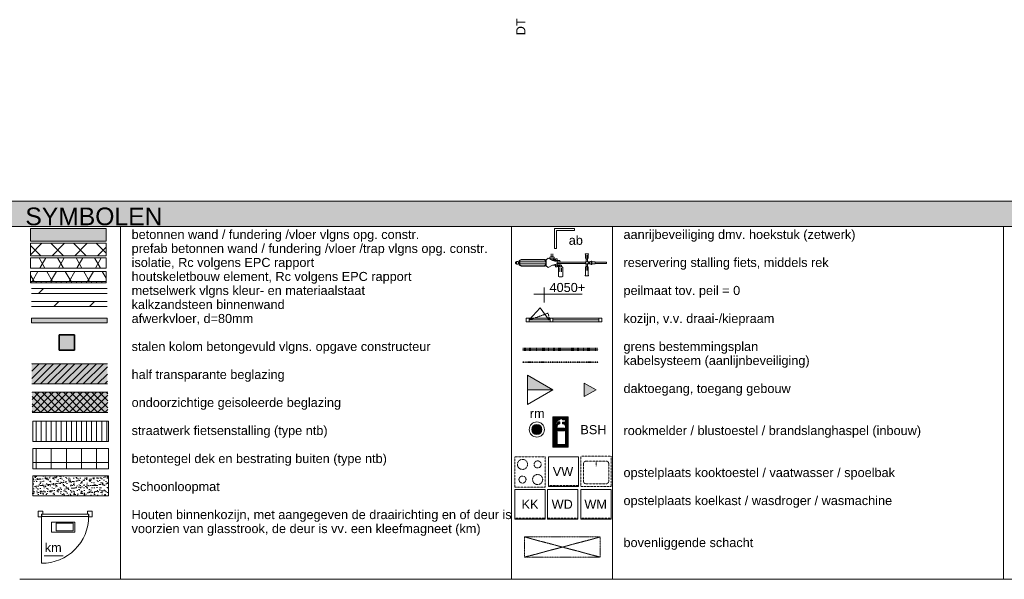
# Model space of a CAD drawing. Header units: millimetres. Extents: x -80560 to 110805, y -11020 to 52719.
# Tile 2 of 145: x -60025 to -40509, y -11020 to 81. Entities that reach past the tile are written whole.
import ezdxf

# ---------------------------------------------------------------- set-up
doc = ezdxf.new("R2010")
doc.units = ezdxf.units.MM
for name, pattern in [('DASHDOT2', [8, 4, -2, 0, -2]), ('DASHED2', [6, 4, -2]), ('DASHED2-1', [3, 2, -1]), ('DIVIDE2', [10, 4, -2, 0, -2, 0, -2])]:
    doc.linetypes.add(name, pattern=pattern)
for name, color, linetype, lineweight in [('A-ANNO-NOTE', 131, 'Continuous', 18), ('A-DETL', 90, 'Continuous', 18), ('A-DETL-GENF', 92, 'Continuous', 18), ('A-DETL-THIN', 151, 'Continuous', 18), ('A-FLOR-OVHD', 1, 'DASHED2-1', 18), ('E-FIRE', 2, 'Continuous', 18), ('G-ANNO-TEXT', 231, 'Continuous', 9), ('P-SANR-FIXT', 6, 'Continuous', 18), ('Q-CASE', 31, 'Continuous', 18)]:
    doc.layers.add(name, color=color, linetype=linetype, lineweight=lineweight)
doc.styles.add('Arial', font='arial.ttf', dxfattribs={"height": 180})
doc.styles.add('Arial_B', font='txt', dxfattribs={"height": 350})
pattern_1 = [(60, (0, 0), (-274.963, 158.75), []), (120, (0, 0), (-274.963, -158.75), [])]
pattern_2 = [(90, (0, 0), (-100, 6e-15), [])]

# ---------------------------------------------------------------- blocks, each defined once
blk = doc.blocks.new('Family - ___-9885557-OVERZICHTSTEKENINGEN_horizontaal')
at = {"layer": 'Q-CASE', "color": 8, "linetype": 'DASHED2'}
for p, q in [((-49609, -8591), (-50209, -8591)), ((-50209, -8591), (-50209, -9191)), ((-49609, -9191), (-49609, -8591)), ((-50209, -9191), (-49609, -9191))]:
    blk.add_line(p, q, dxfattribs=at)
for centre, radius in [((-50059, -8741), 100), ((-49759, -8741), 70), ((-50059, -9041), 70), ((-49759, -9041), 100)]:
    blk.add_circle(centre, radius, dxfattribs=at)
blk = doc.blocks.new('Family - ___-9885645-OVERZICHTSTEKENINGEN_horizontaal')
at = {"layer": 'Q-CASE', "color": 8, "linetype": 'DASHED2'}
for p, q in [((-48300, -8576), (-48900, -8576)), ((-48900, -8576), (-48900, -9176)), ((-48300, -9176), (-48300, -8576)), ((-48850, -8726), (-48850, -9076)), ((-48800, -8676), (-48400, -8676)), ((-48600, -8676), (-48600, -8776)), ((-48350, -8726), (-48350, -9076)), ((-48800, -9126), (-48400, -9126)), ((-48900, -9176), (-48300, -9176))]:
    blk.add_line(p, q, dxfattribs=at)
for centre, start, end in [((-48800, -8726), 90, 180), ((-48400, -8726), 0, 90), ((-48800, -9076), 180, 270), ((-48400, -9076), 270, 0)]:
    blk.add_arc(centre, 50, start, end, dxfattribs=at)
blk = doc.blocks.new('Family - ___-9885331-OVERZICHTSTEKENINGEN_horizontaal')
at = {"layer": 'P-SANR-FIXT', "color": 8, "linetype": 'DASHED2'}
for p, q in [((-50208, -9830), (-50208, -9240)), ((-50208, -9240), (-49608, -9240)), ((-49608, -9240), (-50208, -9240)), ((-50208, -9240), (-50208, -9830)), ((-50208, -9810), (-50208, -9240)), ((-50208, -9240), (-49608, -9240)), ((-49608, -9240), (-49608, -9830)), ((-49608, -9830), (-49608, -9240)), ((-49608, -9240), (-49608, -9810)), ((-49608, -9810), (-50208, -9810)), ((-49608, -9830), (-50208, -9830)), ((-50208, -9830), (-49608, -9830))]:
    blk.add_line(p, q, dxfattribs=at)
at = {"layer": 'A-ANNO-NOTE', "color": 8, "linetype": 'DASHED2', "insert": (-50077, -9441), "char_height": 180, "width": 400.84, "attachment_point": 1, "style": 'Arial'}
blk.add_mtext('KK', dxfattribs=at)
blk = doc.blocks.new('Family - ___-9885374-OVERZICHTSTEKENINGEN_horizontaal')
at = {"layer": 'P-SANR-FIXT', "color": 8, "linetype": 'DASHED2'}
for p, q in [((-49546, -9181), (-49546, -8591)), ((-49546, -8591), (-48946, -8591)), ((-48946, -8591), (-49546, -8591)), ((-49546, -8591), (-49546, -9181)), ((-49546, -9161), (-49546, -8591)), ((-49546, -8591), (-48946, -8591)), ((-48946, -8591), (-48946, -9181)), ((-48946, -9181), (-48946, -8591)), ((-48946, -8591), (-48946, -9161)), ((-48946, -9161), (-49546, -9161)), ((-48946, -9181), (-49546, -9181)), ((-49546, -9181), (-48946, -9181))]:
    blk.add_line(p, q, dxfattribs=at)
at = {"layer": 'A-ANNO-NOTE', "color": 8, "linetype": 'DASHED2', "insert": (-49459, -8792), "char_height": 180, "width": 505.06, "attachment_point": 1, "style": 'Arial'}
blk.add_mtext('VW', dxfattribs=at)
blk = doc.blocks.new('Family - ___-9885475-OVERZICHTSTEKENINGEN_horizontaal')
at = {"layer": 'P-SANR-FIXT', "color": 8, "linetype": 'DASHED2'}
for p, q in [((-49562, -9830), (-49562, -9240)), ((-49562, -9240), (-48962, -9240)), ((-48962, -9240), (-49562, -9240)), ((-49562, -9240), (-49562, -9830)), ((-49562, -9810), (-49562, -9240)), ((-49562, -9240), (-48962, -9240)), ((-48962, -9240), (-48962, -9830)), ((-48962, -9830), (-48962, -9240)), ((-48962, -9240), (-48962, -9810)), ((-48962, -9810), (-49562, -9810)), ((-48962, -9830), (-49562, -9830)), ((-49562, -9830), (-48962, -9830))]:
    blk.add_line(p, q, dxfattribs=at)
at = {"layer": 'A-ANNO-NOTE', "color": 8, "linetype": 'DASHED2', "insert": (-49481, -9441), "char_height": 180, "width": 521.1, "attachment_point": 1, "style": 'Arial'}
blk.add_mtext('WD', dxfattribs=at)
blk = doc.blocks.new('Family - ___-9885497-OVERZICHTSTEKENINGEN_horizontaal')
at = {"layer": 'P-SANR-FIXT', "color": 8, "linetype": 'DASHED2'}
for p, q in [((-48900, -9830), (-48900, -9240)), ((-48900, -9240), (-48300, -9240)), ((-48300, -9240), (-48900, -9240)), ((-48900, -9240), (-48900, -9830)), ((-48900, -9810), (-48900, -9240)), ((-48900, -9240), (-48300, -9240)), ((-48300, -9240), (-48300, -9830)), ((-48300, -9830), (-48300, -9240)), ((-48300, -9240), (-48300, -9810)), ((-48300, -9810), (-48900, -9810)), ((-48300, -9830), (-48900, -9830)), ((-48900, -9830), (-48300, -9830))]:
    blk.add_line(p, q, dxfattribs=at)
at = {"layer": 'A-ANNO-NOTE', "color": 8, "linetype": 'DASHED2', "insert": (-48832, -9441), "char_height": 180, "width": 553.16, "attachment_point": 1, "style": 'Arial'}
blk.add_mtext('WM', dxfattribs=at)
blk = doc.blocks.new('Family - ___-24078359-OVERZICHTSTEKENINGEN_horizontaal')
at = {"layer": 'A-ANNO-NOTE'}
blk.add_hatch(color=256, dxfattribs=at).paths.add_polyline_path([(-49777, -8149), (-49772, -8149), (-49756, -8147), (-49744, -8144), (-49724, -8135), (-49708, -8123), (-49695, -8109), (-49684, -8092), (-49679, -8080), (-49676, -8067), (-49675, -8045), (-49676, -8030), (-49679, -8018), (-49688, -7999), (-49700, -7982), (-49714, -7969), (-49731, -7958), (-49744, -7954), (-49756, -7950), (-49777, -7949), (-49793, -7950), (-49805, -7954), (-49824, -7962), (-49841, -7974), (-49854, -7988), (-49865, -8006), (-49870, -8018), (-49873, -8030), (-49874, -8051), (-49873, -8067), (-49870, -8080), (-49861, -8099), (-49849, -8116), (-49835, -8128), (-49818, -8139), (-49805, -8144), (-49789, -8147)], flags=0)
blk.add_circle((-49774, -8049), 150, dxfattribs=at)
for start, end in [(0, 180), (180, 0)]:
    blk.add_arc((-49774, -8049), 100, start, end, dxfattribs=at)
at = {"layer": 'E-FIRE'}
for start, end in [(103.9952, 105.8231), (74.1769, 76.0048), (164.1769, 166.0048), (193.9952, 195.8231), (254.1769, 256.0048), (283.9952, 285.8231), (13.9952, 15.8231), (344.1769, 346.0048)]:
    blk.add_arc((-49774, -8049), 100, start, end, dxfattribs=at)
at = {"layer": 'A-ANNO-NOTE', "insert": (-49914, -7639), "char_height": 180, "width": 344.73, "attachment_point": 1, "style": 'Arial'}
blk.add_mtext('rm', dxfattribs=at)
blk = doc.blocks.new('00_n3o_sym_daktoegang - std-9891290-OVERZICHTSTEKENINGEN_horizontaal')
at = {"layer": 'A-ANNO-NOTE', "lineweight": 9}
blk.add_hatch(color=256, dxfattribs=at).paths.add_polyline_path([(-49960, -7262), (-49960, -6973), (-49460, -7262)], flags=0)
at = {"layer": 'A-ANNO-NOTE'}
for p, q in [((-49460, -7262), (-49960, -6973)), ((-49960, -6973), (-49960, -7262)), ((-49960, -7262), (-49460, -7262)), ((-49960, -7550), (-49460, -7262)), ((-49460, -7262), (-49960, -7262)), ((-49960, -7262), (-49960, -7550))]:
    blk.add_line(p, q, dxfattribs=at)
at = {"layer": 'A-ANNO-NOTE', "lineweight": 9, "insert": (-50183, -228), "char_height": 180, "width": 400.84, "attachment_point": 1, "rotation": 90, "style": 'Arial'}
blk.add_mtext('DT', dxfattribs=at)
blk = doc.blocks.new('NLRS_00_NEN-EN ISO 7010_F001 - blusapparaat-24218655-OVERZICHTSTEKENINGEN_horizontaal')
at = {"layer": 'A-ANNO-NOTE', "lineweight": 9}
for p, q in [((-49455, -7797), (-49455, -8397)), ((-49155, -7797), (-49455, -7797)), ((-49447, -7797), (-49447, -8397)), ((-49439, -7797), (-49439, -8397)), ((-49431, -7797), (-49431, -8397)), ((-49423, -7797), (-49423, -8397)), ((-49415, -7797), (-49415, -8397)), ((-49407, -7797), (-49407, -7964)), ((-49399, -7797), (-49399, -7914)), ((-49391, -7797), (-49391, -7905)), ((-49383, -7797), (-49383, -7896)), ((-49375, -7797), (-49375, -7887)), ((-49367, -7797), (-49367, -7877)), ((-49359, -7797), (-49359, -7868)), ((-49351, -7797), (-49351, -7861)), ((-49343, -7797), (-49343, -7857)), ((-49335, -7797), (-49335, -7856)), ((-49327, -7797), (-49327, -7856)), ((-49319, -7797), (-49319, -7837)), ((-49311, -7797), (-49311, -7837)), ((-49303, -7797), (-49303, -7837)), ((-49295, -7797), (-49295, -7837)), ((-49287, -7797), (-49287, -7837)), ((-49279, -7797), (-49279, -7837)), ((-49271, -7797), (-49271, -7837)), ((-49263, -7797), (-49263, -7837)), ((-49255, -7797), (-49255, -7856)), ((-49247, -7797), (-49247, -7856)), ((-49239, -7797), (-49239, -7856)), ((-49231, -7797), (-49231, -7858)), ((-49223, -7797), (-49223, -7860)), ((-49215, -7797), (-49215, -7862)), ((-49207, -7797), (-49207, -7978)), ((-49199, -7797), (-49199, -8397)), ((-49191, -7797), (-49191, -8397)), ((-49183, -7797), (-49183, -8397)), ((-49175, -7797), (-49175, -8397)), ((-49167, -7797), (-49167, -8397)), ((-49159, -7797), (-49159, -8397)), ((-49155, -8397), (-49155, -7797)), ((-49407, -7968), (-49407, -8397)), ((-49407, -7968), (-49390, -7968)), ((-49399, -7968), (-49399, -8397)), ((-49391, -7968), (-49391, -8397)), ((-49390, -7968), (-49388, -7944)), ((-49388, -7944), (-49344, -7898)), ((-49383, -7939), (-49383, -8397)), ((-49375, -7930), (-49375, -8397)), ((-49374, -7988), (-49374, -8349)), ((-49367, -7922), (-49367, -7964)), ((-49359, -7914), (-49359, -7953)), ((-49351, -7905), (-49351, -7946)), ((-49344, -7898), (-49322, -7898)), ((-49343, -7898), (-49343, -7942)), ((-49322, -7856), (-49340, -7856)), ((-49335, -7898), (-49335, -7939)), ((-49327, -7898), (-49327, -7937)), ((-49263, -7837), (-49322, -7837)), ((-49322, -7837), (-49322, -7856)), ((-49322, -7898), (-49322, -7936)), ((-49263, -7856), (-49263, -7837)), ((-49236, -7856), (-49263, -7856)), ((-49263, -7938), (-49263, -7900)), ((-49263, -7900), (-49236, -7900)), ((-49255, -7900), (-49255, -7938)), ((-49247, -7900), (-49247, -7939)), ((-49239, -7900), (-49239, -7942)), ((-49209, -7864), (-49236, -7856)), ((-49236, -7900), (-49209, -7892)), ((-49231, -7899), (-49231, -7946)), ((-49223, -7896), (-49223, -7952)), ((-49215, -7894), (-49215, -7961)), ((-49209, -7892), (-49209, -7864)), ((-49205, -8349), (-49205, -7989)), ((-49352, -8021), (-49352, -8076)), ((-49352, -8021), (-49226, -8021)), ((-49352, -8076), (-49226, -8076)), ((-49349, -8021), (-49349, -8076)), ((-49341, -8021), (-49341, -8076)), ((-49333, -8021), (-49333, -8076)), ((-49325, -8021), (-49325, -8076)), ((-49317, -8021), (-49317, -8076)), ((-49309, -8021), (-49309, -8076)), ((-49301, -8021), (-49301, -8076)), ((-49293, -8021), (-49293, -8076)), ((-49285, -8021), (-49285, -8076)), ((-49277, -8021), (-49277, -8076)), ((-49269, -8021), (-49269, -8076)), ((-49261, -8021), (-49261, -8076)), ((-49253, -8021), (-49253, -8076)), ((-49245, -8021), (-49245, -8076)), ((-49237, -8021), (-49237, -8076)), ((-49229, -8021), (-49229, -8076)), ((-49226, -8021), (-49226, -8076)), ((-49374, -8349), (-49205, -8349)), ((-49367, -8349), (-49367, -8397)), ((-49359, -8349), (-49359, -8397)), ((-49351, -8349), (-49351, -8397)), ((-49343, -8349), (-49343, -8397)), ((-49335, -8349), (-49335, -8397)), ((-49327, -8349), (-49327, -8397)), ((-49319, -8349), (-49319, -8397)), ((-49311, -8349), (-49311, -8397)), ((-49303, -8349), (-49303, -8397)), ((-49295, -8349), (-49295, -8397)), ((-49287, -8349), (-49287, -8397)), ((-49279, -8349), (-49279, -8397)), ((-49271, -8349), (-49271, -8397)), ((-49263, -8349), (-49263, -8397)), ((-49255, -8349), (-49255, -8397)), ((-49247, -8349), (-49247, -8397)), ((-49239, -8349), (-49239, -8397)), ((-49231, -8349), (-49231, -8397)), ((-49223, -8349), (-49223, -8397)), ((-49215, -8349), (-49215, -8397)), ((-49207, -8349), (-49207, -8397)), ((-49455, -8397), (-49155, -8397))]:
    blk.add_line(p, q, dxfattribs=at)
for centre, radius, start, end in [((-49208, -7964), 199, 173.3951, 181.0699), ((-49359, -7938), 46.8, 148.2515, 183.942), ((-56716, -1443), 9768, 318.5158, 318.9054), ((-49320, -7991), 54.2, 92.075, 177.4068), ((-49332, -7889), 34.6, 103.8634, 131.9346), ((-49259, -7992), 54.2, 2.8058, 93.882)]:
    blk.add_arc(centre, radius, start, end, dxfattribs=at)
blk = doc.blocks.new('00_n3o_sym_entreepijltje - ___-27195547-OVERZICHTSTEKENINGEN_horizontaal')
at = {"layer": 'A-ANNO-NOTE', "lineweight": 9}
blk.add_hatch(color=256, dxfattribs=at).paths.add_polyline_path([(-48834, -7130), (-48601, -7262), (-48834, -7393)], flags=0)
at = {"layer": 'A-ANNO-NOTE'}
for p, q in [((-48834, -7130), (-48834, -7393)), ((-48601, -7262), (-48834, -7130)), ((-48834, -7393), (-48601, -7262))]:
    blk.add_line(p, q, dxfattribs=at)

msp = doc.modelspace()

# ---------------------------------------------------------------- hatches: boundary and pattern name
at = {"layer": 'A-DETL-GENF'}
for color, points in [(254, [(-54075.1, -4020.2), (21049.9, -4020.2), (21049.9, -3520.2), (-80560.1, -3520.2), (-80560.1, -4020.2), (-68512.6, -4020.2)]), (253, [(-58310.5, -4312.8), (-58310.5, -4062.8), (-59810.5, -4062.8), (-59810.5, -4312.8)]), (253, [(-58290.3, -5931.2), (-58290.3, -5841.2), (-59790.3, -5841.2), (-59790.3, -5931.2)]), (254, [(-58940.7, -6472.9), (-58940.7, -6172.9), (-59240.7, -6172.9), (-59240.7, -6472.9)]), (254, [(-58285.1, -7145.6), (-58285.1, -6745.5), (-59785.1, -6745.5), (-59785.1, -7145.6)]), (254, [(-58280.3, -7710.4), (-58280.3, -7310.3), (-59780.3, -7310.3), (-59780.3, -7710.4)])]:
    msp.add_hatch(color=color, dxfattribs=at).paths.add_polyline_path(points, flags=0)
h = msp.add_hatch(dxfattribs=at)
h.set_pattern_fill('FP_18', style=0, pattern_type=2)
h.set_pattern_definition([(45, (0, 0), (-224.5064, 224.5064), []), (135, (0, 0), (-224.5064, -224.5064), [])])
h.paths.add_polyline_path([(-58310.5, -4604.4), (-58310.5, -4354.4), (-59810.5, -4354.4), (-59810.5, -4604.4)], flags=0)
h = msp.add_hatch(dxfattribs=at)
h.set_pattern_fill('FP_2', style=0, pattern_type=2)
h.set_pattern_definition(pattern_1)
h.paths.add_polyline_path([(-58310.5, -4846.5), (-58310.5, -4646.5), (-59810.5, -4646.5), (-59810.5, -4846.5)], flags=0)
h = msp.add_hatch(dxfattribs=at)
h.set_pattern_fill('FP_2', style=0, pattern_type=2)
h.set_pattern_definition(pattern_1)
h.paths.add_polyline_path([(-58310.5, -5114.5), (-58310.5, -4914.5), (-59810.5, -4914.5), (-59810.5, -5114.5)], flags=0)
h = msp.add_hatch(dxfattribs=at)
h.set_pattern_fill('FP_16', style=0, pattern_type=2)
h.set_pattern_definition(pattern_2)
h.paths.add_polyline_path([(-58310.5, -5137), (-58310.5, -5114.5), (-59810.5, -5114.5), (-59810.5, -5137)], flags=0)
h = msp.add_hatch(dxfattribs=at)
h.set_pattern_fill('FP_17', style=0, pattern_type=2)
h.set_pattern_definition([(45, (0, 0), (-848.528, 848.528), []), (45, (0, 250), (-848.528, 848.528), [])])
h.paths.add_polyline_path([(-58290.3, -5348.8), (-58290.3, -5248.8), (-59790.3, -5248.8), (-59790.3, -5348.8)], flags=0)
h = msp.add_hatch(dxfattribs=at)
h.set_pattern_fill('FP_19', style=0, pattern_type=2)
h.set_pattern_definition([(45, (0, 0), (-353.5534, 353.5534), [])])
h.paths.add_polyline_path([(-58290.3, -5609.2), (-58290.3, -5509.2), (-59790.3, -5509.2), (-59790.3, -5609.2)], flags=0)
h = msp.add_hatch(dxfattribs=at)
h.set_pattern_fill('FP_22', style=0, pattern_type=2)
h.set_pattern_definition([(45, (0, 0), (-70.71068, 70.71068), [])])
h.paths.add_polyline_path([(-58285.1, -7145.6), (-58285.1, -6745.5), (-59785.1, -6745.5), (-59785.1, -7145.6)], flags=0)
h = msp.add_hatch(dxfattribs=at)
h.set_pattern_fill('FP_21', style=0, pattern_type=2)
h.set_pattern_definition([(45, (0, 0), (-70.71068, 70.71068), []), (135, (0, 0), (-70.71068, -70.71068), [])])
h.paths.add_polyline_path([(-58280.3, -7710.4), (-58280.3, -7310.3), (-59780.3, -7310.3), (-59780.3, -7710.4)], flags=0)
h = msp.add_hatch(dxfattribs=at)
h.set_pattern_fill('FP_16', color=8, style=0, pattern_type=2)
h.set_pattern_definition(pattern_2)
h.paths.add_polyline_path([(-58267.5, -8285.5), (-58267.5, -7885.5), (-59767.5, -7885.5), (-59767.5, -8285.5)], flags=0)
h = msp.add_hatch(dxfattribs=at)
h.set_pattern_fill('FP_20', style=0, pattern_type=2)
h.set_pattern_definition([(0, (0, 0), (0, 300), []), (90, (0, 0), (-300, 2e-14), [])])
h.paths.add_polyline_path([(-58267.5, -8825.5), (-58267.5, -8425.5), (-59767.5, -8425.5), (-59767.5, -8825.5)], flags=0)
h = msp.add_hatch(dxfattribs=at)
h.set_pattern_fill('FP_23', style=0, pattern_type=2)
h.set_pattern_definition([(37.5, (0, 0), (-3.20062, 97.88272), [3.353, -73.863, 3.353, -83.007, -82.55]), (37.5, (0, 0), (-3.20062, 97.88272), [-163.576, 3.353, -79.197]), (7.5, (0, 0), (89.9042, 143.36536), [3.353, -38.303, 3.353, -66.243, -26.67]), (7.5, (0, 0), (89.9042, 143.36536), [-111.252, 3.353, -23.317]), (327.5, (-62.48, 0), (158.19843, 0.28699), [3.353, -22.047, 3.353, -88.087, -119.38]), (327.5, (-62.48, 0), (158.19843, 0.28699), [-116.84, 3.353, -116.027]), (317.5, (-62.48, 0), (152.71117, 44.58543), [3.353, -9.347, 3.353, -56.591, -68.58]), (317.5, (-62.48, 0), (152.71117, 44.58543), [-72.644, 3.353, -65.227])])
h.paths.add_polyline_path([(-58267.5, -9365.5), (-58267.5, -8965.5), (-59767.5, -8965.5), (-59767.5, -9365.5)], flags=0)

# ---------------------------------------------------------------- linework, layer by layer
at = {"layer": 'A-DETL'}
for p, q in [((21049.9, -3520.2), (-80560.1, -3520.2)), ((-80560.1, -4020.2), (21049.9, -4020.2)), ((-58290.3, -5248.8), (-59790.3, -5248.8)), ((-59790.3, -5348.8), (-58290.3, -5348.8)), ((-58290.3, -5509.2), (-59790.3, -5509.2)), ((-59790.3, -5609.2), (-58290.3, -5609.2)), ((-49923.6, -5876.2), (-49711.6, -5636.6)), ((-49711.6, -5636.6), (-49527.7, -5877)), ((-49987.9, -5841.2), (-49923.6, -5841.2)), ((-49987.9, -5911.2), (-49987.9, -5841.2)), ((-49923.6, -5841.2), (-49923.6, -5911.2)), ((-49509.8, -5841.2), (-49459.8, -5841.2)), ((-49509.8, -5911.2), (-49509.8, -5841.2)), ((-49459.8, -5841.2), (-49459.8, -5911.2)), ((-48487.9, -5841.2), (-48548.3, -5841.2)), ((-48548.3, -5841.2), (-48548.3, -5911.2)), ((-48487.9, -5911.2), (-48487.9, -5841.2)), ((-49923.6, -5911.2), (-49987.9, -5911.2)), ((-49923.6, -5876.2), (-49509.8, -5876.2)), ((-49459.8, -5911.2), (-49509.8, -5911.2)), ((-49459.8, -5876.2), (-48548.3, -5876.2)), ((-48548.3, -5911.2), (-48487.9, -5911.2)), ((-58285.1, -6745.5), (-59785.1, -6745.5)), ((-58285.1, -6745.5), (-59785.1, -6745.5)), ((-59785.1, -7145.6), (-58285.1, -7145.6)), ((-59785.1, -7145.6), (-58285.1, -7145.6)), ((-58280.3, -7310.3), (-59780.3, -7310.3)), ((-58280.3, -7310.3), (-59780.3, -7310.3)), ((-59780.3, -7710.4), (-58280.3, -7710.4)), ((-59780.3, -7710.4), (-58280.3, -7710.4)), ((-59658.2, -9669), (-59568.2, -9669)), ((-59658.2, -9783), (-59658.2, -9669)), ((-59568.2, -9726), (-59593.2, -9726)), ((-59593.2, -9726), (-59593.2, -9783)), ((-59588.4, -9731), (-58658.4, -9731)), ((-59588.4, -9771), (-59588.4, -9731)), ((-59568.2, -9669), (-59568.2, -9726)), ((-58588.6, -9669), (-58678.6, -9669)), ((-58678.6, -9669), (-58678.6, -9726)), ((-58678.6, -9726), (-58653.6, -9726)), ((-58658.4, -9731), (-58658.4, -9771)), ((-58653.6, -9726), (-58653.6, -9783)), ((-58588.6, -9783), (-58588.6, -9669)), ((-59593.2, -9783), (-59658.2, -9783)), ((-59593.2, -10701), (-59593.2, -9781)), ((-58658.4, -9771), (-59588.4, -9771)), ((-59391.6, -9886.2), (-58931.6, -9886.2)), ((-59391.6, -10086.2), (-59391.6, -9886.2)), ((-59303.3, -9907.8), (-58963.3, -9907.8)), ((-59303.3, -10057.8), (-59303.3, -9907.8)), ((-58963.3, -9907.8), (-58963.3, -10057.8)), ((-58931.6, -9886.2), (-58931.6, -10086.2)), ((-58653.6, -9783), (-58588.6, -9783)), ((-58931.6, -10086.2), (-59391.6, -10086.2)), ((-58963.3, -10057.8), (-59303.3, -10057.8)), ((-59541.8, -10553.8), (-59161.8, -10553.8))]:
    msp.add_line(p, q, dxfattribs=at)
at = {"layer": 'A-DETL', "linetype": 'DASHED2'}
for p, q in [((-49923.6, -5876.2), (-49548.9, -5739.8)), ((-49548.9, -5739.8), (-49523.6, -5876.2))]:
    msp.add_line(p, q, dxfattribs=at)
at = {"layer": 'A-DETL', "lineweight": 35}
for p, q in [((-58940.7, -6172.9), (-59240.7, -6172.9)), ((-59240.7, -6172.9), (-59240.7, -6472.9)), ((-58940.7, -6472.9), (-58940.7, -6172.9)), ((-59240.7, -6472.9), (-58940.7, -6472.9))]:
    msp.add_line(p, q, dxfattribs=at)
at = {"layer": 'A-DETL', "linetype": 'DIVIDE2', "lineweight": 70}
msp.add_line((-50060.5, -6451.9), (-48560.5, -6451.9), dxfattribs=at)
at = {"layer": 'A-DETL', "linetype": 'DASHDOT2', "lineweight": 35}
msp.add_line((-50060.5, -6711.9), (-48560.5, -6711.9), dxfattribs=at)
at = {"layer": 'A-DETL'}
msp.add_arc((-59588.4, -9771), 930, 269.70247, 360, dxfattribs=at)
at = {"layer": 'A-DETL-THIN'}
for p, q in [((-58310.5, -4062.8), (-59810.5, -4062.8)), ((-59810.5, -4062.8), (-59810.5, -4312.8)), ((-58310.5, -4312.8), (-58310.5, -4062.8)), ((-58025.1, -11020.2), (-58025.1, -4020.2)), ((-50275.1, -11020.2), (-50275.1, -4020.2)), ((-50275.1, -4020.2), (-40525.1, -4020.2)), ((-49426.2, -4460.6), (-49426.2, -4060.6)), ((-49426.2, -4060.6), (-49026.2, -4060.6)), ((-49026.2, -4060.6), (-49026.2, -4100.6)), ((-48275.1, -11020.2), (-48275.1, -4020.2)), ((-40525.1, -11020.2), (-40525.1, -4020.2)), ((-40525.1, -4020.2), (-40525.1, -11020.2)), ((-49386.2, -4100.6), (-49386.2, -4460.6)), ((-49026.2, -4100.6), (-49386.2, -4100.6)), ((-59810.5, -4312.8), (-58310.5, -4312.8)), ((-58310.5, -4354.4), (-59810.5, -4354.4)), ((-59810.5, -4354.4), (-59810.5, -4604.4)), ((-58310.5, -4604.4), (-58310.5, -4354.4)), ((-49386.2, -4460.6), (-49426.2, -4460.6)), ((-59810.5, -4604.4), (-58310.5, -4604.4)), ((-58310.5, -4646.5), (-59810.5, -4646.5)), ((-59810.5, -4646.5), (-59810.5, -4846.5)), ((-58310.5, -4846.5), (-58310.5, -4646.5)), ((-50086.5, -4674.2), (-50125.5, -4696.7)), ((-50086.5, -4674.2), (-49611.5, -4674.2)), ((-49611.5, -4674.2), (-49611.5, -4684.2)), ((-49586.7, -4684.5), (-49551.3, -4649.2)), ((-49551.3, -4649.2), (-49465.4, -4696.8)), ((-49514.9, -4631.9), (-49504.3, -4621.2)), ((-49514.9, -4649.9), (-49514.9, -4631.9)), ((-49504.3, -4660.5), (-49514.9, -4649.9)), ((-49504.3, -4621.2), (-49442.4, -4621.2)), ((-49445.4, -4660.5), (-49504.3, -4660.5)), ((-49491.7, -4660.5), (-49491.7, -4678.8)), ((-49489.9, -4565.4), (-49489.9, -4635.4)), ((-49454.9, -4565.4), (-49454.9, -4635.4)), ((-49454.9, -4660.5), (-49454.9, -4696.8)), ((-49454.9, -4666.8), (-49405.7, -4666.8)), ((-49431.8, -4646.9), (-49445.4, -4660.5)), ((-49442.4, -4621.2), (-49431.8, -4631.9)), ((-49431.8, -4631.9), (-49431.8, -4646.9)), ((-49405.7, -4661.8), (-49405.7, -4696.8)), ((-49370.7, -4661.8), (-49405.7, -4661.8)), ((-49370.7, -4696.8), (-49370.7, -4661.8)), ((-48819.5, -4573.8), (-48819.5, -4563.8)), ((-48819.5, -4563.8), (-48747.8, -4563.8)), ((-48808, -4573.8), (-48819.5, -4573.8)), ((-48808, -4658.8), (-48808, -4573.8)), ((-48795.6, -4720.9), (-48795.6, -4589.1)), ((-48770.6, -4670.9), (-48795.6, -4670.9)), ((-48770.6, -4589.1), (-48770.6, -4722)), ((-48760.1, -4573.8), (-48760.1, -4658.8)), ((-48747.8, -4573.8), (-48760.1, -4573.8)), ((-48747.8, -4563.8), (-48747.8, -4573.8)), ((-59810.5, -4846.5), (-58310.5, -4846.5)), ((-50182.8, -4720.6), (-50195, -4732.8)), ((-50195, -4732.8), (-50195, -4741.7)), ((-50195, -4750.6), (-50195, -4741.7)), ((-50182.8, -4762.8), (-50195, -4750.6)), ((-50177.8, -4720.6), (-50182.8, -4720.6)), ((-50177.8, -4762.8), (-50182.8, -4762.8)), ((-50177.8, -4714.8), (-50177.8, -4741.7)), ((-50160.9, -4714.8), (-50177.8, -4714.8)), ((-50177.8, -4768.6), (-50177.8, -4741.7)), ((-50160.9, -4768.6), (-50177.8, -4768.6)), ((-50135.5, -4726.7), (-50160.9, -4714.8)), ((-50135.5, -4756.7), (-50160.9, -4768.6)), ((-50125.5, -4720.6), (-50147.2, -4720.6)), ((-50125.5, -4762.8), (-50147.2, -4762.8)), ((-50135.5, -4741.7), (-50135.5, -4726.7)), ((-50135.5, -4741.7), (-50135.5, -4756.7)), ((-50125.5, -4696.7), (-50125.5, -4741.7)), ((-50125.5, -4786.7), (-50125.5, -4741.7)), ((-50086.5, -4809.2), (-50125.5, -4786.7)), ((-50088.5, -4684.4), (-50114.5, -4699.4)), ((-50114.5, -4699.4), (-50114.5, -4741.7)), ((-50114.5, -4784), (-50114.5, -4741.7)), ((-50088.5, -4799), (-50114.5, -4784)), ((-50109.9, -4720.6), (-49598.7, -4720.6)), ((-50109.9, -4762.8), (-49598.7, -4762.8)), ((-49623.5, -4684.4), (-50088.5, -4684.4)), ((-49623.5, -4799), (-50088.5, -4799)), ((-50086.5, -4809.2), (-49611.5, -4809.2)), ((-49598.7, -4709.2), (-49623.5, -4684.4)), ((-49598.7, -4774.2), (-49623.5, -4799)), ((-49611.5, -4799.2), (-49598.9, -4786.6)), ((-49611.5, -4809.2), (-49611.5, -4799.2)), ((-49598.9, -4696.8), (-49586.7, -4696.8)), ((-49598.9, -4786.6), (-49586.7, -4786.6)), ((-49598.7, -4746.9), (-49598.7, -4709.2)), ((-49598.7, -4736.5), (-49598.7, -4774.2)), ((-49586.7, -4744.5), (-49586.7, -4684.5)), ((-49586.7, -4738.9), (-49586.7, -4798.9)), ((-49586.7, -4798.9), (-49551.3, -4834.2)), ((-49551.3, -4834.2), (-49465.4, -4786.6)), ((-49465.4, -4696.8), (-49370.7, -4720.4)), ((-49465.4, -4786.6), (-49370.7, -4763)), ((-49454.9, -4690.4), (-49405.7, -4690.4)), ((-49454.9, -4696.8), (-49324.9, -4696.8)), ((-49454.9, -4786.6), (-49324.9, -4786.6)), ((-49405.7, -4786.6), (-49405.7, -4821.6)), ((-49405.7, -4821.6), (-49370.7, -4821.6)), ((-49370.7, -4720.4), (-49370.7, -4744.5)), ((-49370.7, -4729.5), (-48808, -4729.5)), ((-49370.7, -4763), (-49370.7, -4738.9)), ((-49370.7, -4753.9), (-48808, -4753.9)), ((-49370.7, -4821.6), (-49370.7, -4786.6)), ((-49321.5, -4793), (-49370.7, -4793)), ((-49321.5, -4816.6), (-49370.7, -4816.6)), ((-49359.3, -4714.6), (-49359.3, -4689.6)), ((-49359.3, -4768.8), (-49359.3, -4793.8)), ((-49344.6, -4836.6), (-49331, -4822.9)), ((-49344.6, -5011.6), (-49344.6, -4836.6)), ((-49331, -4822.9), (-49272.1, -4822.9)), ((-49324.9, -4696.8), (-49312.4, -4718.5)), ((-49324.9, -4786.6), (-49312.4, -4764.9)), ((-49284.7, -4786.6), (-49321.5, -4786.6)), ((-49321.5, -4822.9), (-49321.5, -4786.6)), ((-49321.5, -4918), (-49321.5, -4848)), ((-49286.5, -4918), (-49286.5, -4848)), ((-49284.7, -4822.9), (-49284.7, -4786.6)), ((-49272.1, -4822.9), (-49261.5, -4833.5)), ((-49261.5, -4833.5), (-49261.5, -5011.6)), ((-48808, -4720.9), (-48773, -4720.9)), ((-48808, -4720.9), (-48808, -4745.9)), ((-48808, -4762.5), (-48808, -4737.5)), ((-48808, -4762.5), (-48773, -4762.5)), ((-48795.6, -4824.6), (-48808, -4824.6)), ((-48808, -4824.6), (-48808, -4989.6)), ((-48795.6, -4762.5), (-48795.6, -4894.3)), ((-48770.6, -4812.5), (-48795.6, -4812.5)), ((-48773, -4720.9), (-48750.3, -4731.4)), ((-48773, -4762.5), (-48750.3, -4752)), ((-48770.6, -4720.9), (-48720.6, -4720.9)), ((-48770.6, -4894.3), (-48770.6, -4761.4)), ((-48770.6, -4762.5), (-48720.6, -4762.5)), ((-48760.1, -4824.6), (-48770.6, -4824.6)), ((-48760.1, -4989.6), (-48760.1, -4824.6)), ((-48750.3, -4731.4), (-48750.3, -4745.9)), ((-48750.3, -4752), (-48750.3, -4737.5)), ((-48699.5, -4708.5), (-48699.5, -4745.9)), ((-48687.2, -4708.5), (-48699.5, -4708.5)), ((-48699.5, -4775), (-48699.5, -4737.5)), ((-48687.2, -4775), (-48699.5, -4775)), ((-48687.2, -4745.9), (-48687.2, -4708.5)), ((-48687.2, -4720.9), (-48622.2, -4720.9)), ((-48687.2, -4737.5), (-48687.2, -4775)), ((-48687.2, -4762.5), (-48622.2, -4762.5)), ((-48622.2, -4720.9), (-48616.6, -4726.5)), ((-48622.2, -4762.5), (-48616.6, -4756.9)), ((-48616.6, -4726.5), (-48401.6, -4726.5)), ((-48616.6, -4745.9), (-48616.6, -4726.5)), ((-48616.6, -4737.5), (-48616.6, -4756.9)), ((-48616.6, -4756.9), (-48401.6, -4756.9)), ((-48401.6, -4726.5), (-48394.5, -4733.6)), ((-48401.6, -4756.9), (-48394.5, -4749.8)), ((-48394.5, -4733.6), (-48394.5, -4743.6)), ((-48394.5, -4749.8), (-48394.5, -4739.8)), ((-58310.5, -4914.5), (-59810.5, -4914.5)), ((-59810.5, -4914.5), (-59810.5, -5114.5)), ((-58310.5, -5114.5), (-58310.5, -4914.5)), ((-49334, -5022.2), (-49344.6, -5011.6)), ((-49272.1, -5022.2), (-49334, -5022.2)), ((-49261.5, -5011.6), (-49272.1, -5022.2)), ((-48819.5, -4989.6), (-48819.5, -4999.6)), ((-48808, -4989.6), (-48819.5, -4989.6)), ((-48819.5, -4999.6), (-48747.8, -4999.6)), ((-48747.8, -4989.6), (-48760.1, -4989.6)), ((-48747.8, -4999.6), (-48747.8, -4989.6)), ((-58310.5, -5114.5), (-59810.5, -5114.5)), ((-59810.5, -5114.5), (-59810.5, -5137)), ((-59810.5, -5137), (-58310.5, -5137)), ((-58310.5, -5137), (-58310.5, -5114.5)), ((-49630.5, -5228.8), (-49630.5, -5528.8)), ((-49834.9, -5363.3), (-48874.9, -5363.3)), ((-58290.3, -5841.2), (-59790.3, -5841.2)), ((-59790.3, -5841.2), (-59790.3, -5931.2)), ((-58290.3, -5931.2), (-58290.3, -5841.2)), ((-49987.9, -5841.2), (-48487.9, -5841.2)), ((-59790.3, -5931.2), (-58290.3, -5931.2)), ((-49987.9, -5911.2), (-48487.9, -5911.2)), ((-58267.5, -7885.5), (-59767.5, -7885.5)), ((-59767.5, -7885.5), (-59767.5, -8285.5)), ((-58267.5, -8285.5), (-58267.5, -7885.5)), ((-59767.5, -8285.5), (-58267.5, -8285.5)), ((-58267.5, -8425.5), (-59767.5, -8425.5)), ((-59767.5, -8425.5), (-59767.5, -8825.5)), ((-58267.5, -8825.5), (-58267.5, -8425.5)), ((-59767.5, -8825.5), (-58267.5, -8825.5)), ((-58267.5, -8965.5), (-59767.5, -8965.5)), ((-59767.5, -8965.5), (-59767.5, -9365.5)), ((-58267.5, -9365.5), (-58267.5, -8965.5)), ((-59767.5, -9365.5), (-58267.5, -9365.5)), ((-60025.1, -11020.2), (-40525.1, -11020.2)), ((-60025.1, -11020.2), (-50275.1, -11020.2)), ((-50275.1, -11020.2), (-30775.1, -11020.2)), ((-50275.1, -11020.2), (-40525.1, -11020.2)), ((-40525.1, -11020.2), (-30775.1, -11020.2))]:
    msp.add_line(p, q, dxfattribs=at)
for centre, start, end in [((-48687.2, -4748.8), 106.91239, 180), ((-48687.2, -4734.6), 180, 253.08761)]:
    msp.add_arc(centre, 42.2, start, end, dxfattribs=at)
at = {"layer": 'A-FLOR-OVHD'}
for p, q in [((-48517.5, -10180.3), (-50017.5, -10180.3)), ((-50017.5, -10180.3), (-50017.5, -10580.3)), ((-50017.5, -10180.3), (-48517.5, -10580.3)), ((-48517.5, -10180.3), (-50017.5, -10580.3)), ((-48517.5, -10580.3), (-48517.5, -10180.3)), ((-50017.5, -10580.3), (-48517.5, -10580.3))]:
    msp.add_line(p, q, dxfattribs=at)

# ---------------------------------------------------------------- block references
at = {"lineweight": 18}
msp.add_blockref('Family - ___-24078359-OVERZICHTSTEKENINGEN_horizontaal', (0, 0), dxfattribs=at)
at = {"color": 8, "linetype": 'DASHED2', "lineweight": 18}
for name in ['Family - ___-9885645-OVERZICHTSTEKENINGEN_horizontaal', 'Family - ___-9885557-OVERZICHTSTEKENINGEN_horizontaal', 'Family - ___-9885374-OVERZICHTSTEKENINGEN_horizontaal', 'Family - ___-9885331-OVERZICHTSTEKENINGEN_horizontaal', 'Family - ___-9885475-OVERZICHTSTEKENINGEN_horizontaal', 'Family - ___-9885497-OVERZICHTSTEKENINGEN_horizontaal']:
    msp.add_blockref(name, (0, 0), dxfattribs=at)
at = {"layer": 'A-ANNO-NOTE', "lineweight": 9}
msp.add_blockref('00_n3o_sym_daktoegang - std-9891290-OVERZICHTSTEKENINGEN_horizontaal', (0, 0), dxfattribs=at)
at = {"layer": 'A-ANNO-NOTE'}
for name in ['00_n3o_sym_entreepijltje - ___-27195547-OVERZICHTSTEKENINGEN_horizontaal', 'NLRS_00_NEN-EN ISO 7010_F001 - blusapparaat-24218655-OVERZICHTSTEKENINGEN_horizontaal']:
    msp.add_blockref(name, (0, 0), dxfattribs=at)

# ---------------------------------------------------------------- texts
at = {"layer": 'G-ANNO-TEXT', "color": 7, "attachment_point": 1}
for s, insert, char_height, width, style in [('SYMBOLEN', (-59913.1, -3646.1), 350, 3407.172, 'Arial_B'), ('betonnen wand / fundering /vloer vlgns opg. constr.', (-57806.9, -4089.2), 180, 6678.057, 'Arial'), ('aanrijbeveiliging dmv. hoekstuk (zetwerk)', (-48056.9, -4089.2), 180, 5339.239, 'Arial'), ('ab', (-49141.6, -4205.1), 180, 328.692, 'Arial'), ('prefab betonnen wand / fundering /vloer /trap vlgns opg. constr.', (-57806.9, -4367), 180, 8257.381, 'Arial'), ('isolatie, Rc volgens EPC rapport', (-57806.9, -4644.8), 180, 4208.859, 'Arial'), ('reservering stalling fiets, middels rek', (-48056.9, -4644.8), 180, 4665.821, 'Arial'), ('houtskeletbouw element, Rc volgens EPC rapport', (-57806.9, -4922.6), 180, 6501.686, 'Arial'), ('metselwerk vlgns kleur- en materiaalstaat', (-57806.9, -5200.5), 180, 5331.222, 'Arial'), ('4050+', (-49522.9, -5141.3), 180, 849.789, 'Arial'), ('peilmaat tov. peil = 0', (-48056.9, -5200.5), 180, 2661.602, 'Arial'), ('kalkzandsteen binnenwand', (-57806.9, -5478.3), 180, 3559.492, 'Arial'), ('afwerkvloer, d=80mm', (-57806.9, -5756.1), 180, 2821.94, 'Arial'), ('kozijn, v.v. draai-/kiepraam', (-48056.9, -5756.1), 180, 3455.273, 'Arial'), ('stalen kolom betongevuld vlgns. opgave constructeur', (-57806.9, -6311.7), 180, 6918.563, 'Arial'), ('grens bestemmingsplan', (-48056.9, -6311.7), 180, 3118.564, 'Arial'), ('kabelsysteem (aanlijnbeveiliging)', (-48056.9, -6589.5), 180, 4240.927, 'Arial'), ('half transparante beglazing ', (-57806.9, -6867.3), 180, 3599.577, 'Arial'), ('daktoegang, toegang gebouw', (-48056.9, -7145.1), 180, 3920.252, 'Arial'), ('ondoorzichtige geisoleerde beglazing', (-57806.9, -7423), 180, 4834.176, 'Arial'), ('straatwerk fietsenstalling (type ntb)', (-57806.9, -7978.6), 180, 4481.433, 'Arial'), ('rookmelder / blustoestel / brandslanghaspel (inbouw)', (-48056.9, -7978.6), 180, 6878.479, 'Arial'), ('betontegel dek en bestrating buiten (type ntb)', (-57806.9, -8534.2), 180, 5900.42, 'Arial'), ('opstelplaats kooktoestel / vaatwasser / spoelbak', (-48056.9, -8812), 180, 6237.129, 'Arial'), ('Schoonloopmat', (-57806.9, -9089.8), 180, 2076.371, 'Arial'), ('opstelplaats koelkast / wasdroger / wasmachine', (-48056.9, -9367.6), 180, 6197.044, 'Arial'), ('Houten binnenkozijn, met aangegeven de draairichting en of deur is ', (-57806.9, -9645.5), 180, 8882.698, 'Arial'), ('voorzien van glasstrook, de deur is vv. een kleefmagneet (km)', (-57806.9, -9923.3), 180, 8016.875, 'Arial'), ('km', (-59528.1, -10300), 180, 400.844, 'Arial'), ('bovenliggende schacht', (-48056.9, -10201.1), 180, 3014.345, 'Arial')]:
    msp.add_mtext(s, dxfattribs=dict(at, insert=insert, char_height=char_height, width=width, style=style))
at = {"layer": 'G-ANNO-TEXT', "color": 1, "insert": (-48911.8, -7961), "char_height": 180, "width": 617.299, "attachment_point": 1, "style": 'Arial'}
msp.add_mtext('BSH', dxfattribs=at)

doc.saveas('drawing.dxf')
